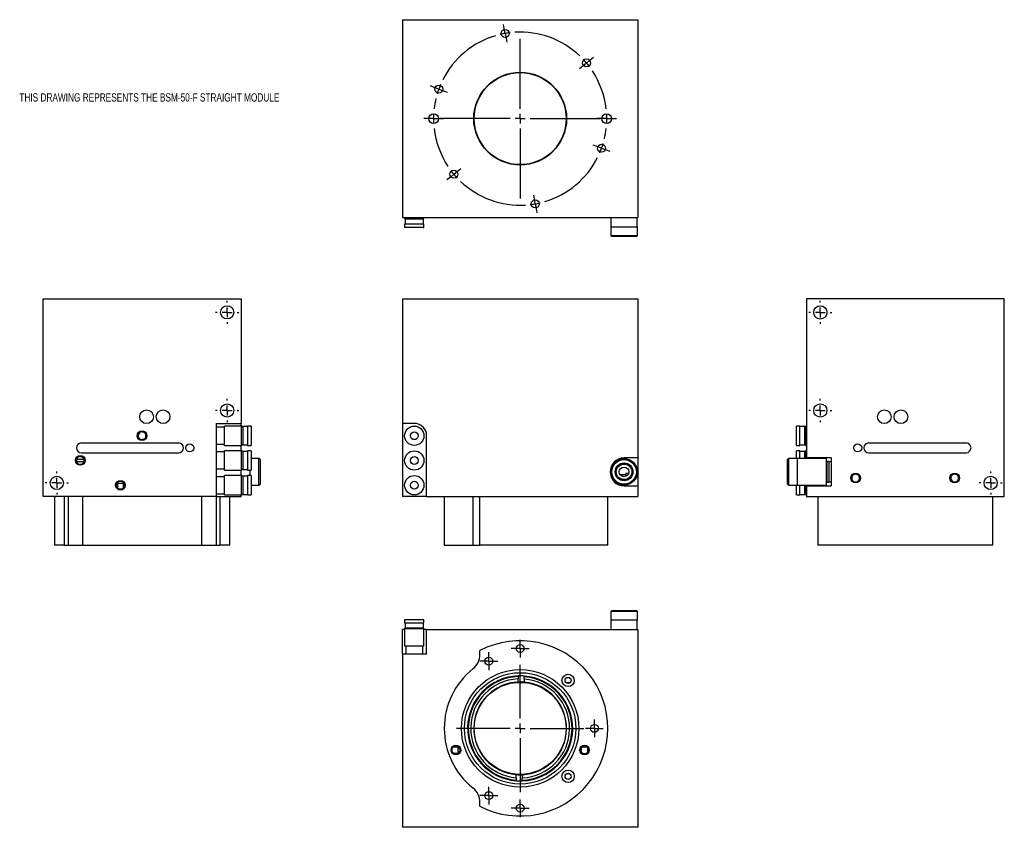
# Model space of a CAD drawing. Header units: inches. Extents: x 0.8 to 20.7, y 0.3 to 16.6.
import ezdxf

# ---------------------------------------------------------------- set-up
doc = ezdxf.new("R2010")
doc.units = ezdxf.units.IN
doc.header["$MEASUREMENT"] = 0
doc.layers.add('SLD-0', color=7, linetype='Continuous')
doc.styles.add('SLDTEXTSTYLE0', font='TXT', dxfattribs={"width": 0.75})

# ---------------------------------------------------------------- blocks, each defined once
blk = doc.blocks.new('SW_CENTERMARKSYMBOL_0')
at = {"layer": 'SLD-0', "color": 0}
for p, q in [((-0.625, 3.545), (-0.639, 3.625)), ((-0.608, 3.447), (-0.625, 3.545)), ((-0.608, 3.447), (-0.59, 3.348)), ((-0.59, 3.348), (-0.576, 3.269)), ((-0.304, 1.923), (-0.304, 3.339)), ((1.037, 2.848), (0.96, 2.784)), ((1.037, 2.848), (1.113, 2.913)), ((1.113, 2.913), (1.175, 2.964)), ((0.96, 2.784), (0.898, 2.732)), ((-2.042, 2.356), (-2.118, 2.384)), ((-1.948, 2.322), (-2.042, 2.356)), ((-1.948, 2.322), (-1.854, 2.288)), ((-1.854, 2.288), (-1.779, 2.26)), ((-0.304, 1.723), (-0.304, 1.823)), ((-2.154, 1.723), (-2.252, 1.723)), ((-2.054, 1.723), (-2.154, 1.723)), ((-2.054, 1.723), (-1.954, 1.723)), ((-1.954, 1.723), (-1.855, 1.723)), ((-0.504, 1.723), (-1.919, 1.723)), ((-0.304, 1.723), (-0.404, 1.723)), ((-0.304, 1.723), (-0.304, 1.623)), ((-0.304, 1.723), (-0.204, 1.723)), ((-0.104, 1.723), (1.312, 1.723)), ((1.346, 1.723), (1.248, 1.723)), ((1.446, 1.723), (1.346, 1.723)), ((1.446, 1.723), (1.546, 1.723)), ((1.546, 1.723), (1.645, 1.723)), ((-0.304, 1.523), (-0.304, 0.108)), ((1.247, 1.159), (1.171, 1.187)), ((1.341, 1.125), (1.247, 1.159)), ((1.341, 1.125), (1.435, 1.091)), ((1.435, 1.091), (1.51, 1.063)), ((-1.644, 0.599), (-1.721, 0.534)), ((-1.644, 0.599), (-1.568, 0.663)), ((-1.568, 0.663), (-1.506, 0.715)), ((-1.721, 0.534), (-1.783, 0.483)), ((-0.017, 0.098), (-0.031, 0.178)), ((0, 0), (-0.017, 0.098)), ((0, 0), (0.017, -0.098)), ((0.017, -0.098), (0.031, -0.178))]:
    blk.add_line(p, q, dxfattribs=at)
for start, end in [(106.5481, 153.4519), (100, 103.274), (96.726, 100), (46.5481, 93.4519), (40, 43.274), (36.726, 40), (6.5481, 33.4519), (156.726, 160), (160, 163.274), (166.5481, 173.4519), (176.726, 180), (0, 3.274), (180, 183.274), (356.726, 0), (186.5481, 213.4519), (346.5481, 353.4519), (340, 343.274), (336.726, 340), (286.5481, 333.4519), (216.726, 220), (220, 223.274), (226.5481, 273.4519), (276.726, 280), (280, 283.274)]:
    blk.add_arc((-0.304, 1.723), 1.75, start, end, dxfattribs=at)
blk = doc.blocks.new('SW_CENTERMARKSYMBOL_1')
at = {"layer": 'SLD-0', "color": 0}
for p, q in [((-0.1, 0), (-0.1805, 0)), ((0, 0), (-0.1, 0)), ((0, 0.1), (0, 0.1805)), ((0, 0), (0, 0.1)), ((0, 0), (0, -0.1)), ((0, 0), (0.1, 0)), ((0.1, 0), (0.1805, 0)), ((0, -0.1), (0, -0.1805))]:
    blk.add_line(p, q, dxfattribs=at)
blk = doc.blocks.new('SW_CENTERMARKSYMBOL_2')
at = {"layer": 'SLD-0', "color": 0}
for p, q in [((-0.1, 0), (-0.179, 0)), ((0, 0), (-0.1, 0)), ((0, 0.1), (0, 0.179)), ((0, 0), (0, 0.1)), ((0, 0), (0, -0.1)), ((0, 0), (0.1, 0)), ((0.1, 0), (0.179, 0)), ((0, -0.1), (0, -0.179))]:
    blk.add_line(p, q, dxfattribs=at)
blk = doc.blocks.new('SW_CENTERMARKSYMBOL_3')
at = {"layer": 'SLD-0', "color": 0}
for p, q in [((-0.1, 0), (-0.179, 0)), ((0, 0), (-0.1, 0)), ((0, 0.1), (0, 0.179)), ((0, 0), (0, 0.1)), ((0, 0), (0, -0.1)), ((0, 0), (0.1, 0)), ((0.1, 0), (0.179, 0)), ((0, -0.1), (0, -0.179))]:
    blk.add_line(p, q, dxfattribs=at)
blk = doc.blocks.new('SW_CENTERMARKSYMBOL_4')
at = {"layer": 'SLD-0', "color": 0}
for p, q in [((-0.1, 0), (-0.1805, 0)), ((0, 0), (-0.1, 0)), ((0, 0.1), (0, 0.1805)), ((0, 0), (0, 0.1)), ((0, 0), (0, -0.1)), ((0, 0), (0.1, 0)), ((0.1, 0), (0.1805, 0)), ((0, -0.1), (0, -0.1805))]:
    blk.add_line(p, q, dxfattribs=at)
blk = doc.blocks.new('SW_CENTERMARKSYMBOL_5')
at = {"layer": 'SLD-0', "color": 0}
for p, q in [((-0.1, 0), (-0.1805, 0)), ((0, 0), (-0.1, 0)), ((0, 0.1), (0, 0.1805)), ((0, 0), (0, 0.1)), ((0, 0), (0, -0.1)), ((0, 0), (0.1, 0)), ((0.1, 0), (0.1805, 0)), ((0, -0.1), (0, -0.1805))]:
    blk.add_line(p, q, dxfattribs=at)
blk = doc.blocks.new('SW_CENTERMARKSYMBOL_6')
at = {"layer": 'SLD-0', "color": 0}
for p, q in [((0, 0.2), (0, 1.2875)), ((-0.2, 0), (-1.2875, 0)), ((0, 0), (-0.1, 0)), ((0, 0), (0, 0.1)), ((0, 0), (0, -0.1)), ((0, 0), (0.1, 0)), ((0.2, 0), (1.2875, 0)), ((0, -0.2), (0, -1.2875))]:
    blk.add_line(p, q, dxfattribs=at)
blk = doc.blocks.new('SW_CENTERMARKSYMBOL_7')
at = {"layer": 'SLD-0', "color": 0}
for p, q in [((0, 0.2), (0, 0.2335)), ((-0.2, 0), (-0.2335, 0)), ((0, 0), (-0.1, 0)), ((0, 0), (0, 0.1)), ((0, 0), (0, -0.1)), ((0, 0), (0.1, 0)), ((0.2, 0), (0.2335, 0)), ((0, -0.2), (0, -0.2335))]:
    blk.add_line(p, q, dxfattribs=at)
blk = doc.blocks.new('SW_CENTERMARKSYMBOL_8')
at = {"layer": 'SLD-0', "color": 0}
for p, q in [((0, 0.2), (0, 0.2335)), ((-0.2, 0), (-0.2335, 0)), ((0, 0), (-0.1, 0)), ((0, 0), (0, 0.1)), ((0, 0), (0, -0.1)), ((0, 0), (0.1, 0)), ((0.2, 0), (0.2335, 0)), ((0, -0.2), (0, -0.2335))]:
    blk.add_line(p, q, dxfattribs=at)
blk = doc.blocks.new('SW_CENTERMARKSYMBOL_9')
at = {"layer": 'SLD-0', "color": 0}
for p, q in [((0, 0.2), (0, 0.2335)), ((-0.2, 0), (-0.2335, 0)), ((0, 0), (-0.1, 0)), ((0, 0), (0, 0.1)), ((0, 0), (0, -0.1)), ((0, 0), (0.1, 0)), ((0.2, 0), (0.2335, 0)), ((0, -0.2), (0, -0.2335))]:
    blk.add_line(p, q, dxfattribs=at)
blk = doc.blocks.new('SW_CENTERMARKSYMBOL_10')
at = {"layer": 'SLD-0', "color": 0}
for p, q in [((0, 0.2), (0, 0.2335)), ((-0.2, 0), (-0.2335, 0)), ((0, 0), (-0.1, 0)), ((0, 0), (0, 0.1)), ((0, 0), (0, -0.1)), ((0, 0), (0.1, 0)), ((0.2, 0), (0.2335, 0)), ((0, -0.2), (0, -0.2335))]:
    blk.add_line(p, q, dxfattribs=at)
blk = doc.blocks.new('SW_CENTERMARKSYMBOL_11')
at = {"layer": 'SLD-0', "color": 0}
for p, q in [((0, 0.2), (0, 0.2335)), ((-0.2, 0), (-0.2335, 0)), ((0, 0), (-0.1, 0)), ((0, 0), (0, 0.1)), ((0, 0), (0, -0.1)), ((0, 0), (0.1, 0)), ((0.2, 0), (0.2335, 0)), ((0, -0.2), (0, -0.2335))]:
    blk.add_line(p, q, dxfattribs=at)
blk = doc.blocks.new('SW_CENTERMARKSYMBOL_12')
at = {"layer": 'SLD-0', "color": 0}
for p, q in [((0, 0.2), (0, 0.2335)), ((-0.2, 0), (-0.2335, 0)), ((0, 0), (-0.1, 0)), ((0, 0), (0, 0.1)), ((0, 0), (0, -0.1)), ((0, 0), (0.1, 0)), ((0.2, 0), (0.2335, 0)), ((0, -0.2), (0, -0.2335))]:
    blk.add_line(p, q, dxfattribs=at)

msp = doc.modelspace()

# ---------------------------------------------------------------- linework, layer by layer
at = {"color": 7, "linetype": 'Continuous', "lineweight": 25}
for p, q in [((8.575, 16.61), (8.575, 12.61)), ((8.575, 16.61), (13.325, 16.61)), ((13.325, 16.61), (13.325, 12.61)), ((8.575, 12.61), (13.325, 12.61)), ((8.615, 12.61), (8.615, 12.598)), ((8.615, 12.598), (8.638, 12.576)), ((8.615, 12.598), (9.005, 12.598)), ((8.625, 12.576), (8.625, 12.476)), ((8.972, 12.576), (8.625, 12.576)), ((8.995, 12.576), (8.972, 12.576)), ((8.983, 12.576), (9.005, 12.598)), ((8.995, 12.476), (8.995, 12.576)), ((9.005, 12.598), (9.005, 12.61)), ((12.783, 12.61), (12.783, 12.425)), ((13.318, 12.425), (13.318, 12.61)), ((8.615, 12.476), (8.615, 12.406)), ((8.981, 12.476), (8.615, 12.476)), ((8.981, 12.406), (8.615, 12.406)), ((8.981, 12.476), (9.005, 12.476)), ((8.981, 12.406), (9.005, 12.406)), ((9.005, 12.406), (9.005, 12.476)), ((12.78, 12.425), (12.78, 12.247)), ((12.78, 12.425), (13.32, 12.425)), ((13.32, 12.247), (13.32, 12.425)), ((12.78, 12.247), (12.803, 12.225)), ((12.78, 12.247), (13.32, 12.247)), ((13.298, 12.225), (12.803, 12.225)), ((13.298, 12.225), (13.32, 12.247)), ((1.308, 10.968), (5.308, 10.968)), ((1.308, 6.968), (1.308, 10.968)), ((5.308, 10.968), (5.308, 8.448)), ((8.575, 10.968), (13.325, 10.968)), ((8.575, 10.968), (8.575, 8.448)), ((13.325, 10.968), (13.325, 7.75)), ((16.736, 10.968), (16.736, 7.75)), ((20.736, 10.968), (16.736, 10.968)), ((20.736, 6.968), (20.736, 10.968)), ((4.808, 8.448), (5.308, 8.448)), ((4.808, 8.448), (4.808, 6.968)), ((4.972, 8.37), (4.808, 8.37)), ((5.32, 8.393), (4.972, 8.393)), ((4.972, 8.103), (4.972, 8.393)), ((5.308, 8.393), (5.308, 8.448)), ((5.342, 8.371), (5.32, 8.393)), ((5.32, 8.103), (5.32, 8.393)), ((5.442, 8.383), (5.342, 8.383)), ((5.342, 8.383), (5.342, 8.013)), ((5.512, 8.393), (5.442, 8.393)), ((5.442, 8.393), (5.442, 8.003)), ((5.512, 8.393), (5.512, 8.003)), ((8.81, 8.448), (8.575, 8.448)), ((8.575, 8.448), (8.575, 6.968)), ((16.602, 8.393), (16.532, 8.393)), ((16.532, 8.294), (16.532, 8.393)), ((16.602, 8.294), (16.602, 8.393)), ((16.702, 8.383), (16.602, 8.383)), ((16.724, 8.393), (16.702, 8.371)), ((16.702, 8.289), (16.702, 8.383)), ((16.736, 8.393), (16.724, 8.393)), ((16.724, 8.393), (16.724, 8.003)), ((3.309, 8.277), (3.367, 8.277)), ((9.06, 6.968), (9.06, 8.198)), ((16.532, 8.003), (16.532, 8.294)), ((16.602, 8.003), (16.602, 8.294)), ((16.702, 8.013), (16.702, 8.289)), ((4.048, 8.051), (2.08, 8.051)), ((3.366, 8.12), (3.308, 8.12)), ((3.308, 8.12), (3.308, 8.12)), ((4.808, 8.026), (4.972, 8.026)), ((4.972, 8.003), (4.972, 8.103)), ((4.972, 8.003), (5.32, 8.003)), ((5.308, 7.893), (5.308, 8.003)), ((5.32, 8.003), (5.32, 8.103)), ((5.32, 8.003), (5.342, 8.026)), ((5.342, 8.013), (5.442, 8.013)), ((5.442, 8.003), (5.512, 8.003)), ((16.532, 8.003), (16.602, 8.003)), ((16.602, 8.013), (16.702, 8.013)), ((16.702, 8.026), (16.724, 8.003)), ((16.724, 8.003), (16.736, 8.003)), ((19.964, 8.051), (17.995, 8.051)), ((2.059, 7.777), (2.12, 7.777)), ((2.08, 7.854), (4.048, 7.854)), ((4.972, 7.87), (4.808, 7.87)), ((5.32, 7.893), (4.972, 7.893)), ((4.972, 7.673), (4.972, 7.893)), ((5.342, 7.871), (5.32, 7.893)), ((5.32, 7.673), (5.32, 7.893)), ((5.442, 7.883), (5.342, 7.883)), ((5.342, 7.883), (5.342, 7.513)), ((5.512, 7.893), (5.442, 7.893)), ((5.442, 7.893), (5.442, 7.503)), ((5.512, 7.893), (5.512, 7.503)), ((16.602, 7.893), (16.532, 7.893)), ((16.532, 7.738), (16.532, 7.893)), ((16.602, 7.736), (16.602, 7.893)), ((16.702, 7.883), (16.602, 7.883)), ((16.724, 7.893), (16.702, 7.871)), ((16.702, 7.736), (16.702, 7.883)), ((16.736, 7.893), (16.724, 7.893)), ((16.724, 7.893), (16.724, 7.736)), ((17.995, 7.854), (19.964, 7.854)), ((1.982, 7.68), (2.134, 7.68)), ((2.133, 7.721), (1.983, 7.721)), ((2.114, 7.62), (2.059, 7.62)), ((4.972, 7.503), (4.972, 7.673)), ((5.32, 7.503), (5.32, 7.673)), ((5.671, 7.738), (5.512, 7.738)), ((5.693, 7.716), (5.671, 7.738)), ((5.671, 7.468), (5.671, 7.738)), ((5.693, 7.716), (5.693, 7.468)), ((13.325, 7.75), (13.05, 7.75)), ((13.325, 7.75), (13.325, 7.187)), ((16.373, 7.738), (16.351, 7.716)), ((16.351, 7.221), (16.351, 7.716)), ((16.551, 7.738), (16.373, 7.738)), ((16.373, 7.738), (16.373, 7.198)), ((16.551, 7.738), (16.551, 7.198)), ((17.136, 7.736), (16.551, 7.736)), ((17.236, 7.75), (16.736, 7.75)), ((16.736, 7.75), (16.736, 7.736)), ((17.136, 7.736), (17.136, 7.201)), ((17.186, 7.678), (17.151, 7.678)), ((17.151, 7.678), (17.151, 7.258)), ((17.186, 7.678), (17.186, 7.258)), ((17.236, 7.668), (17.186, 7.668)), ((17.236, 7.75), (17.236, 7.187)), ((4.808, 7.526), (4.972, 7.526)), ((4.972, 7.37), (4.808, 7.37)), ((4.972, 7.503), (5.32, 7.503)), ((5.32, 7.393), (4.972, 7.393)), ((4.972, 7.15), (4.972, 7.393)), ((5.308, 7.393), (5.308, 7.503)), ((5.32, 7.503), (5.342, 7.526)), ((5.342, 7.371), (5.32, 7.393)), ((5.32, 7.15), (5.32, 7.393)), ((5.342, 7.513), (5.442, 7.513)), ((5.442, 7.383), (5.342, 7.383)), ((5.342, 7.383), (5.342, 7.013)), ((5.442, 7.503), (5.512, 7.503)), ((5.512, 7.393), (5.442, 7.393)), ((5.442, 7.393), (5.442, 7.003)), ((5.493, 7.468), (5.493, 7.503)), ((5.493, 7.393), (5.493, 7.468)), ((5.512, 7.393), (5.512, 7.003)), ((5.671, 7.198), (5.671, 7.468)), ((5.693, 7.468), (5.693, 7.221)), ((12.969, 7.414), (13.089, 7.414)), ((13.143, 7.435), (13.089, 7.435)), ((13.089, 7.414), (13.089, 7.435)), ((13.089, 7.414), (13.089, 7.378)), ((17.659, 7.378), (17.638, 7.378)), ((17.821, 7.378), (17.8, 7.378)), ((19.663, 7.378), (19.642, 7.378)), ((19.767, 7.414), (19.767, 7.435)), ((2.809, 7.238), (2.809, 7.149)), ((2.809, 7.238), (2.932, 7.238)), ((2.839, 7.277), (2.869, 7.277)), ((2.839, 7.277), (2.839, 7.27)), ((2.872, 7.277), (2.929, 7.277)), ((2.932, 7.149), (2.932, 7.238)), ((5.512, 7.198), (5.671, 7.198)), ((5.671, 7.198), (5.693, 7.221)), ((13.05, 7.187), (13.325, 7.187)), ((13.325, 7.187), (13.325, 6.968)), ((16.351, 7.221), (16.373, 7.198)), ((16.373, 7.198), (16.551, 7.198)), ((16.532, 7.003), (16.532, 7.198)), ((16.551, 7.201), (17.136, 7.201)), ((16.602, 7.003), (16.602, 7.201)), ((16.702, 7.013), (16.702, 7.201)), ((16.724, 7.201), (16.724, 7.003)), ((16.736, 7.201), (16.736, 7.187)), ((16.736, 7.187), (16.736, 6.968)), ((16.736, 7.187), (17.236, 7.187)), ((17.151, 7.258), (17.186, 7.258)), ((17.186, 7.268), (17.236, 7.268)), ((4.808, 6.968), (1.308, 6.968)), ((1.536, 6.968), (1.536, 5.988)), ((1.734, 6.968), (1.734, 5.988)), ((1.812, 6.968), (1.812, 5.988)), ((2.105, 6.968), (2.105, 5.988)), ((2.839, 7.126), (2.839, 7.12)), ((2.869, 7.12), (2.839, 7.12)), ((2.929, 7.12), (2.872, 7.12)), ((4.511, 6.968), (4.511, 5.988)), ((4.805, 6.968), (4.805, 5.988)), ((4.808, 7.026), (4.972, 7.026)), ((4.808, 6.968), (5.308, 6.968)), ((4.883, 5.988), (4.883, 6.968)), ((4.972, 7.003), (4.972, 7.15)), ((4.972, 7.003), (5.32, 7.003)), ((5.08, 5.988), (5.08, 6.968)), ((5.308, 6.968), (5.308, 7.003)), ((5.32, 7.003), (5.32, 7.15)), ((5.32, 7.003), (5.342, 7.026)), ((5.342, 7.013), (5.442, 7.013)), ((5.442, 7.003), (5.512, 7.003)), ((9.06, 6.968), (8.575, 6.968)), ((9.06, 6.968), (13.325, 6.968)), ((9.415, 6.968), (9.415, 5.988)), ((9.996, 6.968), (9.996, 5.988)), ((10.138, 5.988), (10.138, 6.968)), ((12.722, 5.988), (12.722, 6.968)), ((16.532, 7.003), (16.602, 7.003)), ((16.602, 7.013), (16.702, 7.013)), ((16.702, 7.026), (16.724, 7.003)), ((16.724, 7.003), (16.736, 7.003)), ((16.736, 6.968), (20.736, 6.968)), ((16.964, 6.968), (16.964, 5.988)), ((20.507, 5.988), (20.507, 6.968)), ((1.734, 5.988), (1.536, 5.988)), ((1.734, 5.988), (1.812, 5.988)), ((1.812, 5.988), (2.105, 5.988)), ((2.105, 5.988), (4.511, 5.988)), ((4.511, 5.988), (4.805, 5.988)), ((4.805, 5.988), (4.883, 5.988)), ((5.08, 5.988), (4.883, 5.988)), ((9.415, 5.988), (9.996, 5.988)), ((9.996, 5.988), (10.138, 5.988)), ((12.722, 5.988), (10.138, 5.988)), ((20.507, 5.988), (16.964, 5.988)), ((12.803, 4.667), (12.78, 4.645)), ((12.78, 4.645), (12.78, 4.467)), ((13.32, 4.645), (12.78, 4.645)), ((12.803, 4.667), (13.298, 4.667)), ((13.32, 4.645), (13.298, 4.667)), ((13.32, 4.467), (13.32, 4.645)), ((8.615, 4.486), (8.615, 4.416)), ((8.615, 4.486), (9.005, 4.486)), ((8.615, 4.416), (9.005, 4.416)), ((8.625, 4.416), (8.625, 4.316)), ((8.995, 4.316), (8.995, 4.416)), ((9.005, 4.416), (9.005, 4.486)), ((13.32, 4.467), (12.78, 4.467)), ((12.783, 4.467), (12.783, 4.282)), ((13.318, 4.282), (13.318, 4.467)), ((8.615, 4.282), (8.575, 4.282)), ((8.575, 3.782), (8.575, 4.282)), ((8.638, 4.316), (8.615, 4.294)), ((8.615, 4.294), (8.615, 3.946)), ((8.622, 4.294), (8.615, 4.294)), ((9.005, 4.294), (8.622, 4.294)), ((8.625, 4.316), (8.995, 4.316)), ((9.005, 4.294), (8.983, 4.316)), ((9.005, 3.946), (9.005, 4.294)), ((9.06, 4.282), (9.005, 4.282)), ((9.06, 4.282), (13.325, 4.282)), ((9.06, 3.782), (9.06, 4.282)), ((13.325, 4.282), (13.325, 0.282)), ((8.575, 3.782), (8.575, 0.282)), ((9.06, 3.782), (8.575, 3.782)), ((8.622, 3.946), (8.615, 3.946)), ((9.005, 3.946), (8.622, 3.946)), ((8.638, 3.946), (8.638, 3.782)), ((8.982, 3.782), (8.982, 3.946)), ((10.138, 3.778), (10.138, 3.856)), ((10.907, 3.218), (10.908, 3.281)), ((10.909, 3.329), (10.908, 3.281)), ((10.909, 3.344), (10.909, 3.329)), ((11.033, 3.278), (11.032, 3.216)), ((11.033, 3.278), (11.034, 3.326)), ((11.034, 3.326), (11.034, 3.341)), ((11.872, 3.21), (11.966, 3.21)), ((9.611, 1.912), (9.691, 1.912)), ((9.7, 1.783), (9.7, 1.906)), ((12.181, 1.883), (12.181, 1.806)), ((12.202, 1.907), (12.297, 1.907)), ((12.318, 1.807), (12.318, 1.882)), ((9.691, 1.777), (9.611, 1.777)), ((10.868, 1.285), (10.867, 1.238)), ((10.867, 1.238), (10.867, 1.223)), ((10.868, 1.285), (10.869, 1.348)), ((10.992, 1.235), (10.993, 1.283)), ((10.992, 1.22), (10.992, 1.235)), ((10.994, 1.345), (10.993, 1.283)), ((11.957, 1.363), (11.882, 1.363)), ((10.138, 0.707), (10.138, 0.785)), ((13.325, 0.282), (8.575, 0.282))]:
    msp.add_line(p, q, dxfattribs=at)
for centre, radius in [((10.646, 16.333), 0.0805), ((12.291, 15.735), 0.0805), ((10.95, 14.61), 0.938), ((10.95, 14.61), 0.93), ((9.306, 15.208), 0.0805), ((9.2, 14.61), 0.0985), ((12.7, 14.61), 0.0985), ((12.595, 14.011), 0.0805), ((9.61, 13.485), 0.0805), ((11.254, 12.886), 0.0805), ((5.027, 10.693), 0.134), ((17.017, 10.692), 0.134), ((5.027, 8.708), 0.134), ((17.017, 8.708), 0.134), ((3.399, 8.582), 0.138), ((3.733, 8.582), 0.138), ((18.31, 8.582), 0.138), ((18.645, 8.582), 0.138), ((8.81, 8.198), 0.195), ((3.308, 8.199), 0.098), ((8.81, 8.198), 0.0787), ((4.272, 7.953), 0.0805), ((17.772, 7.953), 0.0805), ((2.059, 7.701), 0.098), ((8.81, 7.698), 0.195), ((8.81, 7.698), 0.0787), ((13.05, 7.468), 0.27), ((13.05, 7.468), 0.248), ((13.05, 7.468), 0.18), ((13.05, 7.468), 0.157), ((13.05, 7.468), 0.098), ((1.584, 7.244), 0.134), ((8.81, 7.198), 0.195), ((17.729, 7.343), 0.098), ((19.733, 7.343), 0.098), ((20.46, 7.244), 0.134), ((2.871, 7.198), 0.098), ((8.81, 7.198), 0.0787), ((10.95, 3.896), 0.079), ((10.316, 3.641), 0.0805), ((10.95, 2.282), 1.188), ((10.95, 2.282), 1.126), ((10.95, 2.282), 0.93), ((11.919, 3.251), 0.125), ((11.919, 3.251), 0.0625), ((12.45, 2.282), 0.0805), ((9.651, 1.844), 0.098), ((9.651, 1.844), 0.0785), ((12.25, 1.844), 0.098), ((12.249, 1.844), 0.0785), ((11.919, 1.313), 0.125), ((11.919, 1.313), 0.0625), ((10.316, 0.922), 0.0805), ((10.95, 0.668), 0.079)]:
    msp.add_circle(centre, radius, dxfattribs=at)
for centre, radius, start, end in [((8.81, 8.198), 0.25, 0, 90), ((3.308, 8.199), 0.0785, 89.1105, 270), ((2.08, 7.953), 0.0987, 90, 270), ((4.048, 7.953), 0.0987, 270, 90), ((17.995, 7.953), 0.0987, 90, 270), ((19.964, 7.953), 0.0987, 270, 90), ((2.058, 7.698), 0.0785, 89.1092, 270.8908), ((2.058, 7.698), 0.0785, 270.8908, 89.1092), ((13.05, 7.468), 0.281, 90, 270), ((17.151, 7.694), 0.0156, 180, 270), ((17.729, 7.343), 0.0785, 153.5223, 26.4777), ((19.733, 7.343), 0.0785, 153.5223, 64.6116), ((2.871, 7.198), 0.0785, 113.6578, 246.3422), ((2.871, 7.198), 0.0785, 90.8908, 113.6578), ((2.871, 7.198), 0.0785, 89.1092, 90.8908), ((2.871, 7.198), 0.0785, 270.8908, 89.1092), ((17.151, 7.243), 0.0156, 90, 180), ((2.871, 7.198), 0.0785, 246.3422, 269.1092), ((2.871, 7.198), 0.0785, 269.1092, 270.8908), ((10.95, 2.282), 1.772, 242.7025, 117.2975), ((9.763, 3.778), 0.375, 308.4321, 0), ((10.95, 2.282), 1.535, 128.4321, 231.5679), ((10.95, 2.282), 1.062, 92.2254, 265.4808), ((10.95, 2.282), 1.048, 92.2737, 265.4324), ((10.95, 2.282), 1, 92.4364, 265.2697), ((10.95, 2.282), 0.938, 92.6756, 265.0305), ((10.95, 2.282), 0.938, 85.0305, 92.6756), ((10.95, 2.282), 1.062, 85.4808, 92.2254), ((10.95, 2.282), 1.062, 272.2254, 85.4808), ((10.95, 2.282), 1.048, 272.2737, 85.4324), ((10.95, 2.282), 1, 272.4364, 85.2697), ((10.95, 2.282), 0.938, 272.6756, 85.0305), ((10.95, 2.282), 1.062, 265.4808, 272.2254), ((10.95, 2.282), 0.938, 265.0305, 272.6756), ((9.763, 0.785), 0.375, 0, 51.5679)]:
    msp.add_arc(centre, radius, start, end, dxfattribs=at)
for points, knots in [([(3.308, 8.12), (3.309, 8.12), (3.313, 8.12), (3.326, 8.122), (3.345, 8.128), (3.366, 8.144), (3.38, 8.164), (3.386, 8.185), (3.387, 8.206), (3.383, 8.225), (3.373, 8.244), (3.355, 8.264), (3.332, 8.275), (3.315, 8.277), (3.309, 8.277)], [0, 0, 0, 0, 0.012595, 0.040412, 0.16558, 0.290798, 0.377035, 0.448296, 0.519884, 0.584385, 0.652685, 0.75935, 0.911572, 1, 1, 1, 1]), ([(17.8, 7.377), (17.798, 7.38), (17.795, 7.387), (17.784, 7.401), (17.767, 7.413), (17.746, 7.421), (17.724, 7.423), (17.701, 7.418), (17.682, 7.407), (17.668, 7.394), (17.661, 7.383), (17.659, 7.379), (17.658, 7.377)], [0, 0, 0, 0, 0.111513, 0.215154, 0.31903, 0.417892, 0.52008, 0.625634, 0.730181, 0.830259, 0.930144, 1, 1, 1, 1]), ([(19.767, 7.414), (19.76, 7.417), (19.746, 7.422), (19.722, 7.422), (19.7, 7.416), (19.682, 7.404), (19.67, 7.391), (19.664, 7.381), (19.663, 7.378), (19.663, 7.378)], [0, 0, 0, 0, 0.160427, 0.320703, 0.483122, 0.642229, 0.794635, 0.950489, 1, 1, 1, 1])]:
    msp.add_open_spline(points, degree=3, knots=knots, dxfattribs=at)

# ---------------------------------------------------------------- block references
at = {"layer": 'SLD-0', "color": 7}
for name, p in [('SW_CENTERMARKSYMBOL_0', (11.254, 12.886)), ('SW_CENTERMARKSYMBOL_11', (5.027, 10.693)), ('SW_CENTERMARKSYMBOL_7', (17.017, 10.692)), ('SW_CENTERMARKSYMBOL_10', (5.027, 8.708)), ('SW_CENTERMARKSYMBOL_8', (17.017, 8.708)), ('SW_CENTERMARKSYMBOL_12', (1.584, 7.244)), ('SW_CENTERMARKSYMBOL_9', (20.46, 7.244)), ('SW_CENTERMARKSYMBOL_3', (10.95, 3.896)), ('SW_CENTERMARKSYMBOL_4', (10.316, 3.641)), ('SW_CENTERMARKSYMBOL_6', (10.95, 2.282)), ('SW_CENTERMARKSYMBOL_1', (12.45, 2.282)), ('SW_CENTERMARKSYMBOL_5', (10.316, 0.922)), ('SW_CENTERMARKSYMBOL_2', (10.95, 0.668))]:
    msp.add_blockref(name, p, dxfattribs=at)

# ---------------------------------------------------------------- texts
at = {"layer": 'SLD-0', "color": 7, "insert": (0.827, 15.122), "char_height": 0.16667, "attachment_point": 1, "style": 'SLDTEXTSTYLE0'}
msp.add_mtext('THIS DRAWING REPRESENTS THE BSM-50-F STRAIGHT MODULE', dxfattribs=at)

doc.saveas('drawing.dxf')
